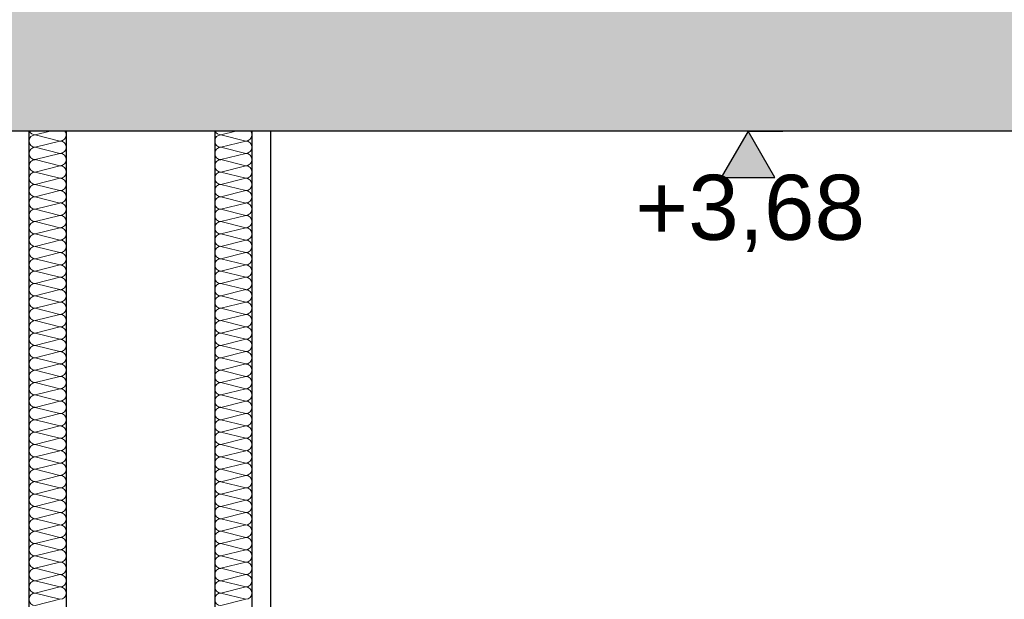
# Model space of a CAD drawing. Header units: metres. Extents: x -12 to 62.3, y -22.2 to 2.8.
# Tile 56 of 214: x 15.613 to 16.938, y -7.125 to -6.345. Entities that reach past the tile are written whole.
import ezdxf

# ---------------------------------------------------------------- set-up
doc = ezdxf.new("R2010")
doc.units = ezdxf.units.M
doc.header["$LTSCALE"] = 20
doc.header["$MEASUREMENT"] = 0
doc.layers.get('0').update_dxf_attribs({"color": 8, "lineweight": 9})
doc.layers.get('Defpoints').update_dxf_attribs({"color": 8, "lineweight": 9})
for name, color, linetype in [('Neubau_A-Decken', 8, 'Continuous'), ('Neubau_A-Installationswände', 8, 'Continuous'), ('Neubau_T-Bemaßung', 8, 'Continuous')]:
    doc.layers.add(name, color=color, linetype=linetype)
doc.styles.add('ERSTELLTER_STIL_2', font='arial.ttf')
doc.dimstyles.new('ERSTELLTER_STIL__1', dxfattribs={"dimtxt": 0.0875, "dimasz": 0.059375, "dimexe": 0.18, "dimexo": 0.0625, "dimgap": 0, "dimtad": 1, "dimzin": 0, "dimdsep": 46, "dimtxsty": 'ERSTELLTER_STIL_2', "dimblk": 'ARROWHEAD_6', "dimblk1": 'ARROWHEAD_6', "dimblk2": 'ARROWHEAD_6', "dimcen": 0.09, "dimclrd": 7, "dimclre": 7, "dimclrt": 7, "dimazin": 0, "dimtfac": 1, "dimtdec": 4, "dimtmove": 0, "dimatfit": 3, "dimfxl": 1, "dimtolj": 1, "dimtzin": 0, "dimarcsym": 0})

# ---------------------------------------------------------------- blocks, each defined once
blk = doc.blocks.new('*X353', base_point=(-18420.1572, 0))
at = {"layer": 'Neubau_A-Installationswände', "color": 8, "linetype": 'Continuous', "lineweight": 9}
for p, q in [((-21357.4172, 3.68), (-21357.4372, 3.675)), ((-21357.4039, 3.6667), (-21357.4372, 3.675)), ((-21357.4039, 3.6667), (-21357.4372, 3.6583)), ((-21357.4039, 3.65), (-21357.4372, 3.6583)), ((-21357.4039, 3.65), (-21357.4372, 3.6417)), ((-21357.4039, 3.6333), (-21357.4372, 3.6417)), ((-21357.4039, 3.6333), (-21357.4372, 3.625)), ((-21357.4039, 3.6167), (-21357.4372, 3.625)), ((-21357.4039, 3.6167), (-21357.4372, 3.6083)), ((-21357.4039, 3.6), (-21357.4372, 3.6083)), ((-21357.4039, 3.6), (-21357.4372, 3.5917)), ((-21357.4039, 3.5833), (-21357.4372, 3.5917)), ((-21357.4039, 3.5833), (-21357.4372, 3.575)), ((-21357.4039, 3.5667), (-21357.4372, 3.575)), ((-21357.4039, 3.5667), (-21357.4372, 3.5583)), ((-21357.4039, 3.55), (-21357.4372, 3.5583)), ((-21357.4039, 3.55), (-21357.4372, 3.5417)), ((-21357.4039, 3.5333), (-21357.4372, 3.5417)), ((-21357.4039, 3.5333), (-21357.4372, 3.525)), ((-21357.4039, 3.5167), (-21357.4372, 3.525)), ((-21357.4039, 3.5167), (-21357.4372, 3.5083)), ((-21357.4039, 3.5), (-21357.4372, 3.5083)), ((-21357.4039, 3.5), (-21357.4372, 3.4917)), ((-21357.4039, 3.4833), (-21357.4372, 3.4917)), ((-21357.4039, 3.4833), (-21357.4372, 3.475)), ((-21357.4039, 3.4667), (-21357.4372, 3.475)), ((-21357.4039, 3.4667), (-21357.4372, 3.4583)), ((-21357.4039, 3.45), (-21357.4372, 3.4583)), ((-21357.4039, 3.45), (-21357.4372, 3.4417)), ((-21357.4039, 3.4333), (-21357.4372, 3.4417)), ((-21357.4039, 3.4333), (-21357.4372, 3.425)), ((-21357.4039, 3.4167), (-21357.4372, 3.425)), ((-21357.4039, 3.4167), (-21357.4372, 3.4083)), ((-21357.4039, 3.4), (-21357.4372, 3.4083)), ((-21357.4039, 3.4), (-21357.4372, 3.3917)), ((-21357.4039, 3.3833), (-21357.4372, 3.3917)), ((-21357.4039, 3.3833), (-21357.4372, 3.375)), ((-21357.4039, 3.3667), (-21357.4372, 3.375)), ((-21357.4039, 3.3667), (-21357.4372, 3.3583)), ((-21357.4039, 3.35), (-21357.4372, 3.3583)), ((-21357.4039, 3.35), (-21357.4372, 3.3417)), ((-21357.4039, 3.3333), (-21357.4372, 3.3417)), ((-21357.4039, 3.3333), (-21357.4372, 3.325)), ((-21357.4039, 3.3167), (-21357.4372, 3.325)), ((-21357.4039, 3.3167), (-21357.4372, 3.3083)), ((-21357.4039, 3.3), (-21357.4372, 3.3083)), ((-21357.4039, 3.3), (-21357.4372, 3.2917)), ((-21357.4039, 3.2833), (-21357.4372, 3.2917)), ((-21357.4039, 3.2833), (-21357.4372, 3.275)), ((-21357.4039, 3.2667), (-21357.4372, 3.275)), ((-21357.4039, 3.2667), (-21357.4372, 3.2583)), ((-21357.4039, 3.25), (-21357.4372, 3.2583)), ((-21357.4039, 3.25), (-21357.4372, 3.2417)), ((-21357.4039, 3.2333), (-21357.4372, 3.2417)), ((-21357.4039, 3.2333), (-21357.4372, 3.225)), ((-21357.4039, 3.2167), (-21357.4372, 3.225)), ((-21357.4039, 3.2167), (-21357.4372, 3.2083)), ((-21357.4039, 3.2), (-21357.4372, 3.2083)), ((-21357.4039, 3.2), (-21357.4372, 3.1917)), ((-21357.4039, 3.1833), (-21357.4372, 3.1917)), ((-21357.4039, 3.1833), (-21357.4372, 3.175)), ((-21357.4039, 3.1667), (-21357.4372, 3.175)), ((-21357.4039, 3.1667), (-21357.4372, 3.1583)), ((-21357.4039, 3.15), (-21357.4372, 3.1583)), ((-21357.4039, 3.15), (-21357.4372, 3.1417)), ((-21357.4039, 3.1333), (-21357.4372, 3.1417)), ((-21357.4039, 3.1333), (-21357.4372, 3.125)), ((-21357.4039, 3.1167), (-21357.4372, 3.125)), ((-21357.4039, 3.1167), (-21357.4372, 3.1083)), ((-21357.4039, 3.1), (-21357.4372, 3.1083)), ((-21357.4039, 3.1), (-21357.4372, 3.0917)), ((-21357.4039, 3.0833), (-21357.4372, 3.0917)), ((-21357.4039, 3.0833), (-21357.4372, 3.075)), ((-21357.4039, 3.0667), (-21357.4372, 3.075)), ((-21357.4039, 3.0667), (-21357.4372, 3.0583)), ((-21357.4039, 3.05), (-21357.4372, 3.0583)), ((-21357.4039, 3.05), (-21357.4372, 3.0417))]:
    blk.add_line(p, q, dxfattribs=at)
for centre, start, end in [((-21357.4372, 3.6667), 90, 180), ((-21357.4372, 3.6833), 203.5782, 270), ((-21357.4039, 3.675), 270, 0), ((-21357.4039, 3.675), 0, 36.8699), ((-21357.4372, 3.6667), 180, 270), ((-21357.4372, 3.65), 90, 180), ((-21357.4039, 3.6583), 0, 90), ((-21357.4039, 3.6583), 270, 0), ((-21357.4372, 3.65), 180, 270), ((-21357.4039, 3.6417), 0, 90), ((-21357.4372, 3.6333), 90, 180), ((-21357.4372, 3.6333), 180, 270), ((-21357.4039, 3.6417), 270, 0), ((-21357.4039, 3.625), 0, 90), ((-21357.4372, 3.6167), 90, 180), ((-21357.4039, 3.625), 270, 0), ((-21357.4372, 3.6167), 180, 270), ((-21357.4372, 3.6), 90, 180), ((-21357.4039, 3.6083), 0, 90), ((-21357.4039, 3.6083), 270, 0), ((-21357.4372, 3.6), 180, 270), ((-21357.4372, 3.5833), 90, 180), ((-21357.4039, 3.5917), 0, 90), ((-21357.4039, 3.5917), 270, 0), ((-21357.4372, 3.5833), 180, 270), ((-21357.4039, 3.575), 0, 90), ((-21357.4372, 3.5667), 90, 180), ((-21357.4372, 3.5667), 180, 270), ((-21357.4039, 3.575), 270, 0), ((-21357.4039, 3.5583), 0, 90), ((-21357.4372, 3.55), 90, 180), ((-21357.4039, 3.5583), 270, 0), ((-21357.4372, 3.55), 180, 270), ((-21357.4372, 3.5333), 90, 180), ((-21357.4039, 3.5417), 0, 90), ((-21357.4039, 3.5417), 270, 0), ((-21357.4372, 3.5333), 180, 270), ((-21357.4372, 3.5167), 90, 180), ((-21357.4039, 3.525), 0, 90), ((-21357.4039, 3.525), 270, 0), ((-21357.4372, 3.5167), 180, 270), ((-21357.4039, 3.5083), 0, 90), ((-21357.4372, 3.5), 90, 180), ((-21357.4372, 3.5), 180, 270), ((-21357.4039, 3.5083), 270, 0), ((-21357.4039, 3.4917), 0, 90), ((-21357.4372, 3.4833), 90, 180), ((-21357.4039, 3.4917), 270, 0), ((-21357.4372, 3.4833), 180, 270), ((-21357.4372, 3.4667), 90, 180), ((-21357.4039, 3.475), 0, 90), ((-21357.4039, 3.475), 270, 0), ((-21357.4372, 3.4667), 180, 270), ((-21357.4372, 3.45), 90, 180), ((-21357.4039, 3.4583), 0, 90), ((-21357.4039, 3.4583), 270, 0), ((-21357.4372, 3.45), 180, 270), ((-21357.4039, 3.4417), 0, 90), ((-21357.4372, 3.4333), 90, 180), ((-21357.4372, 3.4333), 180, 270), ((-21357.4039, 3.4417), 270, 0), ((-21357.4039, 3.425), 0, 90), ((-21357.4372, 3.4167), 90, 180), ((-21357.4039, 3.425), 270, 0), ((-21357.4372, 3.4167), 180, 270), ((-21357.4372, 3.4), 90, 180), ((-21357.4039, 3.4083), 0, 90), ((-21357.4039, 3.4083), 270, 0), ((-21357.4372, 3.4), 180, 270), ((-21357.4039, 3.3917), 0, 90), ((-21357.4372, 3.3833), 90, 180), ((-21357.4372, 3.3833), 180, 270), ((-21357.4039, 3.3917), 270, 0), ((-21357.4039, 3.375), 0, 90), ((-21357.4372, 3.3667), 90, 180), ((-21357.4372, 3.3667), 180, 270), ((-21357.4039, 3.375), 270, 0), ((-21357.4039, 3.3583), 0, 90), ((-21357.4372, 3.35), 90, 180), ((-21357.4039, 3.3583), 270, 0), ((-21357.4372, 3.35), 180, 270), ((-21357.4372, 3.3333), 90, 180), ((-21357.4039, 3.3417), 0, 90), ((-21357.4039, 3.3417), 270, 0), ((-21357.4372, 3.3333), 180, 270), ((-21357.4039, 3.325), 0, 90), ((-21357.4372, 3.3167), 90, 180), ((-21357.4372, 3.3167), 180, 270), ((-21357.4039, 3.325), 270, 0), ((-21357.4039, 3.3083), 0, 90), ((-21357.4372, 3.3), 90, 180), ((-21357.4372, 3.3), 180, 270), ((-21357.4039, 3.3083), 270, 0), ((-21357.4039, 3.2917), 0, 90), ((-21357.4372, 3.2833), 90, 180), ((-21357.4039, 3.2917), 270, 0), ((-21357.4372, 3.2833), 180, 270), ((-21357.4372, 3.2667), 90, 180), ((-21357.4039, 3.275), 0, 90), ((-21357.4039, 3.275), 270, 0), ((-21357.4372, 3.2667), 180, 270), ((-21357.4039, 3.2583), 0, 90), ((-21357.4372, 3.25), 90, 180), ((-21357.4372, 3.25), 180, 270), ((-21357.4039, 3.2583), 270, 0), ((-21357.4039, 3.2417), 0, 90), ((-21357.4372, 3.2333), 90, 180), ((-21357.4372, 3.2333), 180, 270), ((-21357.4039, 3.2417), 270, 0), ((-21357.4039, 3.225), 0, 90), ((-21357.4372, 3.2167), 90, 180), ((-21357.4039, 3.225), 270, 0), ((-21357.4372, 3.2167), 180, 270), ((-21357.4372, 3.2), 90, 180), ((-21357.4039, 3.2083), 0, 90), ((-21357.4039, 3.2083), 270, 0), ((-21357.4372, 3.2), 180, 270), ((-21357.4039, 3.1917), 0, 90), ((-21357.4372, 3.1833), 90, 180), ((-21357.4372, 3.1833), 180, 270), ((-21357.4039, 3.1917), 270, 0), ((-21357.4039, 3.175), 0, 90), ((-21357.4372, 3.1667), 90, 180), ((-21357.4039, 3.175), 270, 0), ((-21357.4372, 3.1667), 180, 270), ((-21357.4372, 3.15), 90, 180), ((-21357.4039, 3.1583), 0, 90), ((-21357.4039, 3.1583), 270, 0), ((-21357.4372, 3.15), 180, 270), ((-21357.4372, 3.1333), 90, 180), ((-21357.4039, 3.1417), 0, 90), ((-21357.4039, 3.1417), 270, 0), ((-21357.4372, 3.1333), 180, 270), ((-21357.4039, 3.125), 0, 90), ((-21357.4372, 3.1167), 90, 180), ((-21357.4372, 3.1167), 180, 270), ((-21357.4039, 3.125), 270, 0), ((-21357.4039, 3.1083), 0, 90), ((-21357.4372, 3.1), 90, 180), ((-21357.4039, 3.1083), 270, 0), ((-21357.4372, 3.1), 180, 270), ((-21357.4372, 3.0833), 90, 180), ((-21357.4039, 3.0917), 0, 90), ((-21357.4039, 3.0917), 270, 0), ((-21357.4372, 3.0833), 180, 270), ((-21357.4372, 3.0667), 90, 180), ((-21357.4039, 3.075), 0, 90), ((-21357.4039, 3.075), 270, 0), ((-21357.4372, 3.0667), 180, 270), ((-21357.4039, 3.0583), 0, 90), ((-21357.4372, 3.05), 90, 180), ((-21357.4372, 3.05), 180, 270), ((-21357.4039, 3.0583), 270, 0)]:
    blk.add_arc(centre, 0.00833, start, end, dxfattribs=at)
blk = doc.blocks.new('*X354', base_point=(-18420.1572, 0))
at = {"layer": 'Neubau_A-Installationswände', "color": 8, "linetype": 'Continuous', "lineweight": 9}
for p, q in [((-21357.1672, 3.68), (-21357.1872, 3.675)), ((-21357.1539, 3.6667), (-21357.1872, 3.675)), ((-21357.1539, 3.6667), (-21357.1872, 3.6583)), ((-21357.1539, 3.65), (-21357.1872, 3.6583)), ((-21357.1539, 3.65), (-21357.1872, 3.6417)), ((-21357.1539, 3.6333), (-21357.1872, 3.6417)), ((-21357.1539, 3.6333), (-21357.1872, 3.625)), ((-21357.1539, 3.6167), (-21357.1872, 3.625)), ((-21357.1539, 3.6167), (-21357.1872, 3.6083)), ((-21357.1539, 3.6), (-21357.1872, 3.6083)), ((-21357.1539, 3.6), (-21357.1872, 3.5917)), ((-21357.1539, 3.5833), (-21357.1872, 3.5917)), ((-21357.1539, 3.5833), (-21357.1872, 3.575)), ((-21357.1539, 3.5667), (-21357.1872, 3.575)), ((-21357.1539, 3.5667), (-21357.1872, 3.5583)), ((-21357.1539, 3.55), (-21357.1872, 3.5583)), ((-21357.1539, 3.55), (-21357.1872, 3.5417)), ((-21357.1539, 3.5333), (-21357.1872, 3.5417)), ((-21357.1539, 3.5333), (-21357.1872, 3.525)), ((-21357.1539, 3.5167), (-21357.1872, 3.525)), ((-21357.1539, 3.5167), (-21357.1872, 3.5083)), ((-21357.1539, 3.5), (-21357.1872, 3.5083)), ((-21357.1539, 3.5), (-21357.1872, 3.4917)), ((-21357.1539, 3.4833), (-21357.1872, 3.4917)), ((-21357.1539, 3.4833), (-21357.1872, 3.475)), ((-21357.1539, 3.4667), (-21357.1872, 3.475)), ((-21357.1539, 3.4667), (-21357.1872, 3.4583)), ((-21357.1539, 3.45), (-21357.1872, 3.4583)), ((-21357.1539, 3.45), (-21357.1872, 3.4417)), ((-21357.1539, 3.4333), (-21357.1872, 3.4417)), ((-21357.1539, 3.4333), (-21357.1872, 3.425)), ((-21357.1539, 3.4167), (-21357.1872, 3.425)), ((-21357.1539, 3.4167), (-21357.1872, 3.4083)), ((-21357.1539, 3.4), (-21357.1872, 3.4083)), ((-21357.1539, 3.4), (-21357.1872, 3.3917)), ((-21357.1539, 3.3833), (-21357.1872, 3.3917)), ((-21357.1539, 3.3833), (-21357.1872, 3.375)), ((-21357.1539, 3.3667), (-21357.1872, 3.375)), ((-21357.1539, 3.3667), (-21357.1872, 3.3583)), ((-21357.1539, 3.35), (-21357.1872, 3.3583)), ((-21357.1539, 3.35), (-21357.1872, 3.3417)), ((-21357.1539, 3.3333), (-21357.1872, 3.3417)), ((-21357.1539, 3.3333), (-21357.1872, 3.325)), ((-21357.1539, 3.3167), (-21357.1872, 3.325)), ((-21357.1539, 3.3167), (-21357.1872, 3.3083)), ((-21357.1539, 3.3), (-21357.1872, 3.3083)), ((-21357.1539, 3.3), (-21357.1872, 3.2917)), ((-21357.1539, 3.2833), (-21357.1872, 3.2917)), ((-21357.1539, 3.2833), (-21357.1872, 3.275)), ((-21357.1539, 3.2667), (-21357.1872, 3.275)), ((-21357.1539, 3.2667), (-21357.1872, 3.2583)), ((-21357.1539, 3.25), (-21357.1872, 3.2583)), ((-21357.1539, 3.25), (-21357.1872, 3.2417)), ((-21357.1539, 3.2333), (-21357.1872, 3.2417)), ((-21357.1539, 3.2333), (-21357.1872, 3.225)), ((-21357.1539, 3.2167), (-21357.1872, 3.225)), ((-21357.1539, 3.2167), (-21357.1872, 3.2083)), ((-21357.1539, 3.2), (-21357.1872, 3.2083)), ((-21357.1539, 3.2), (-21357.1872, 3.1917)), ((-21357.1539, 3.1833), (-21357.1872, 3.1917)), ((-21357.1539, 3.1833), (-21357.1872, 3.175)), ((-21357.1539, 3.1667), (-21357.1872, 3.175)), ((-21357.1539, 3.1667), (-21357.1872, 3.1583)), ((-21357.1539, 3.15), (-21357.1872, 3.1583)), ((-21357.1539, 3.15), (-21357.1872, 3.1417)), ((-21357.1539, 3.1333), (-21357.1872, 3.1417)), ((-21357.1539, 3.1333), (-21357.1872, 3.125)), ((-21357.1539, 3.1167), (-21357.1872, 3.125)), ((-21357.1539, 3.1167), (-21357.1872, 3.1083)), ((-21357.1539, 3.1), (-21357.1872, 3.1083)), ((-21357.1539, 3.1), (-21357.1872, 3.0917)), ((-21357.1539, 3.0833), (-21357.1872, 3.0917)), ((-21357.1539, 3.0833), (-21357.1872, 3.075)), ((-21357.1539, 3.0667), (-21357.1872, 3.075)), ((-21357.1539, 3.0667), (-21357.1872, 3.0583)), ((-21357.1539, 3.05), (-21357.1872, 3.0583)), ((-21357.1539, 3.05), (-21357.1872, 3.0417))]:
    blk.add_line(p, q, dxfattribs=at)
for centre, start, end in [((-21357.1872, 3.6667), 90, 180), ((-21357.1872, 3.6833), 203.5782, 270), ((-21357.1539, 3.675), 270, 0), ((-21357.1539, 3.675), 0, 36.8699), ((-21357.1872, 3.6667), 180, 270), ((-21357.1872, 3.65), 90, 180), ((-21357.1539, 3.6583), 0, 90), ((-21357.1539, 3.6583), 270, 0), ((-21357.1872, 3.65), 180, 270), ((-21357.1539, 3.6417), 0, 90), ((-21357.1872, 3.6333), 90, 180), ((-21357.1872, 3.6333), 180, 270), ((-21357.1539, 3.6417), 270, 0), ((-21357.1539, 3.625), 0, 90), ((-21357.1872, 3.6167), 90, 180), ((-21357.1539, 3.625), 270, 0), ((-21357.1872, 3.6167), 180, 270), ((-21357.1872, 3.6), 90, 180), ((-21357.1539, 3.6083), 0, 90), ((-21357.1539, 3.6083), 270, 0), ((-21357.1872, 3.6), 180, 270), ((-21357.1872, 3.5833), 90, 180), ((-21357.1539, 3.5917), 0, 90), ((-21357.1539, 3.5917), 270, 0), ((-21357.1872, 3.5833), 180, 270), ((-21357.1539, 3.575), 0, 90), ((-21357.1872, 3.5667), 90, 180), ((-21357.1872, 3.5667), 180, 270), ((-21357.1539, 3.575), 270, 0), ((-21357.1539, 3.5583), 0, 90), ((-21357.1872, 3.55), 90, 180), ((-21357.1539, 3.5583), 270, 0), ((-21357.1872, 3.55), 180, 270), ((-21357.1872, 3.5333), 90, 180), ((-21357.1539, 3.5417), 0, 90), ((-21357.1539, 3.5417), 270, 0), ((-21357.1872, 3.5333), 180, 270), ((-21357.1872, 3.5167), 90, 180), ((-21357.1539, 3.525), 0, 90), ((-21357.1539, 3.525), 270, 0), ((-21357.1872, 3.5167), 180, 270), ((-21357.1539, 3.5083), 0, 90), ((-21357.1872, 3.5), 90, 180), ((-21357.1872, 3.5), 180, 270), ((-21357.1539, 3.5083), 270, 0), ((-21357.1539, 3.4917), 0, 90), ((-21357.1872, 3.4833), 90, 180), ((-21357.1539, 3.4917), 270, 0), ((-21357.1872, 3.4833), 180, 270), ((-21357.1872, 3.4667), 90, 180), ((-21357.1539, 3.475), 0, 90), ((-21357.1539, 3.475), 270, 0), ((-21357.1872, 3.4667), 180, 270), ((-21357.1872, 3.45), 90, 180), ((-21357.1539, 3.4583), 0, 90), ((-21357.1539, 3.4583), 270, 0), ((-21357.1872, 3.45), 180, 270), ((-21357.1539, 3.4417), 0, 90), ((-21357.1872, 3.4333), 90, 180), ((-21357.1872, 3.4333), 180, 270), ((-21357.1539, 3.4417), 270, 0), ((-21357.1539, 3.425), 0, 90), ((-21357.1872, 3.4167), 90, 180), ((-21357.1539, 3.425), 270, 0), ((-21357.1872, 3.4167), 180, 270), ((-21357.1872, 3.4), 90, 180), ((-21357.1539, 3.4083), 0, 90), ((-21357.1539, 3.4083), 270, 0), ((-21357.1872, 3.4), 180, 270), ((-21357.1539, 3.3917), 0, 90), ((-21357.1872, 3.3833), 90, 180), ((-21357.1872, 3.3833), 180, 270), ((-21357.1539, 3.3917), 270, 0), ((-21357.1539, 3.375), 0, 90), ((-21357.1872, 3.3667), 90, 180), ((-21357.1872, 3.3667), 180, 270), ((-21357.1539, 3.375), 270, 0), ((-21357.1539, 3.3583), 0, 90), ((-21357.1872, 3.35), 90, 180), ((-21357.1539, 3.3583), 270, 0), ((-21357.1872, 3.35), 180, 270), ((-21357.1872, 3.3333), 90, 180), ((-21357.1539, 3.3417), 0, 90), ((-21357.1539, 3.3417), 270, 0), ((-21357.1872, 3.3333), 180, 270), ((-21357.1539, 3.325), 0, 90), ((-21357.1872, 3.3167), 90, 180), ((-21357.1872, 3.3167), 180, 270), ((-21357.1539, 3.325), 270, 0), ((-21357.1539, 3.3083), 0, 90), ((-21357.1872, 3.3), 90, 180), ((-21357.1872, 3.3), 180, 270), ((-21357.1539, 3.3083), 270, 0), ((-21357.1539, 3.2917), 0, 90), ((-21357.1872, 3.2833), 90, 180), ((-21357.1539, 3.2917), 270, 0), ((-21357.1872, 3.2833), 180, 270), ((-21357.1872, 3.2667), 90, 180), ((-21357.1539, 3.275), 0, 90), ((-21357.1539, 3.275), 270, 0), ((-21357.1872, 3.2667), 180, 270), ((-21357.1539, 3.2583), 0, 90), ((-21357.1872, 3.25), 90, 180), ((-21357.1872, 3.25), 180, 270), ((-21357.1539, 3.2583), 270, 0), ((-21357.1539, 3.2417), 0, 90), ((-21357.1872, 3.2333), 90, 180), ((-21357.1872, 3.2333), 180, 270), ((-21357.1539, 3.2417), 270, 0), ((-21357.1539, 3.225), 0, 90), ((-21357.1872, 3.2167), 90, 180), ((-21357.1539, 3.225), 270, 0), ((-21357.1872, 3.2167), 180, 270), ((-21357.1872, 3.2), 90, 180), ((-21357.1539, 3.2083), 0, 90), ((-21357.1539, 3.2083), 270, 0), ((-21357.1872, 3.2), 180, 270), ((-21357.1539, 3.1917), 0, 90), ((-21357.1872, 3.1833), 90, 180), ((-21357.1872, 3.1833), 180, 270), ((-21357.1539, 3.1917), 270, 0), ((-21357.1539, 3.175), 0, 90), ((-21357.1872, 3.1667), 90, 180), ((-21357.1539, 3.175), 270, 0), ((-21357.1872, 3.1667), 180, 270), ((-21357.1872, 3.15), 90, 180), ((-21357.1539, 3.1583), 0, 90), ((-21357.1539, 3.1583), 270, 0), ((-21357.1872, 3.15), 180, 270), ((-21357.1872, 3.1333), 90, 180), ((-21357.1539, 3.1417), 0, 90), ((-21357.1539, 3.1417), 270, 0), ((-21357.1872, 3.1333), 180, 270), ((-21357.1539, 3.125), 0, 90), ((-21357.1872, 3.1167), 90, 180), ((-21357.1872, 3.1167), 180, 270), ((-21357.1539, 3.125), 270, 0), ((-21357.1539, 3.1083), 0, 90), ((-21357.1872, 3.1), 90, 180), ((-21357.1539, 3.1083), 270, 0), ((-21357.1872, 3.1), 180, 270), ((-21357.1872, 3.0833), 90, 180), ((-21357.1539, 3.0917), 0, 90), ((-21357.1539, 3.0917), 270, 0), ((-21357.1872, 3.0833), 180, 270), ((-21357.1872, 3.0667), 90, 180), ((-21357.1539, 3.075), 0, 90), ((-21357.1539, 3.075), 270, 0), ((-21357.1872, 3.0667), 180, 270), ((-21357.1539, 3.0583), 0, 90), ((-21357.1872, 3.05), 90, 180), ((-21357.1872, 3.05), 180, 270), ((-21357.1539, 3.0583), 270, 0)]:
    blk.add_arc(centre, 0.00833, start, end, dxfattribs=at)
blk = doc.blocks.new('ARROWHEAD_6')
at = {"color": 0, "linetype": 'Continuous', "lineweight": 0}
for p, q in [((-0.5, -0.5), (0.5, 0.5)), ((0, 0), (-1, 0))]:
    blk.add_line(p, q, dxfattribs=at)
blk = doc.blocks.new('*D506')
at = {"layer": 'Defpoints', "color": 0, "linetype": 'Continuous', "transparency": 16777216}
for p in [(2.7061, -7.075), (2.7583, -7.075), (42.69, -7.175)]:
    blk.add_point(p, dxfattribs=at)
at = {"layer": 'Neubau_T-Bemaßung', "linetype": 'Continuous', "lineweight": -2, "transparency": 16777216}
for p, q in [((2.7583, -7.0156), (2.7583, -6.9563)), ((2.7583, -7.075), (2.7583, -7.175)), ((2.7686, -7.075), (2.9383, -7.075)), ((42.6275, -7.175), (2.5783, -7.175)), ((2.7583, -7.2344), (2.7583, -7.2938))]:
    blk.add_line(p, q, dxfattribs=at)
at = {"layer": 'Neubau_T-Bemaßung', "linetype": 'Continuous', "lineweight": -2, "transparency": 16777216, "xscale": 0.059375, "yscale": 0.059375, "zscale": 0.059375}
for p, rotation in [((2.7583, -7.075), 270), ((2.7583, -7.175), 90)]:
    blk.add_blockref('ARROWHEAD_6', p, dxfattribs=dict(at, rotation=rotation))
at = {"layer": 'Neubau_T-Bemaßung', "linetype": 'Continuous', "transparency": 16777216, "insert": (2.6448, -7.2938), "char_height": 0.0875, "attachment_point": 5, "rotation": 90, "style": 'ERSTELLTER_STIL_2'}
blk.add_mtext('\\A1;0.10', dxfattribs=at)
blk = doc.blocks.new('*D507')
at = {"layer": 'Defpoints', "color": 0, "linetype": 'Continuous', "transparency": 16777216}
for p in [(2.6448, -6.495), (22.615, -6.495), (2.7061, -7.075)]:
    blk.add_point(p, dxfattribs=at)
at = {"layer": 'Neubau_T-Bemaßung', "linetype": 'Continuous', "lineweight": -2, "transparency": 16777216}
for p, q in [((22.5525, -6.495), (2.4648, -6.495)), ((2.6448, -6.5544), (2.6448, -6.6714)), ((2.6448, -7.0156), (2.6448, -6.8989)), ((2.6436, -7.075), (2.4648, -7.075))]:
    blk.add_line(p, q, dxfattribs=at)
at = {"layer": 'Neubau_T-Bemaßung', "linetype": 'Continuous', "lineweight": -2, "transparency": 16777216, "xscale": 0.059375, "yscale": 0.059375, "zscale": 0.059375}
for p, rotation in [((2.6448, -6.495), 90), ((2.6448, -7.075), 270)]:
    blk.add_blockref('ARROWHEAD_6', p, dxfattribs=dict(at, rotation=rotation))
at = {"layer": 'Neubau_T-Bemaßung', "linetype": 'Continuous', "transparency": 16777216, "insert": (2.6448, -6.7851), "char_height": 0.0875, "attachment_point": 5, "rotation": 90, "style": 'ERSTELLTER_STIL_2'}
blk.add_mtext('\\A1;0.58', dxfattribs=at)
blk = doc.blocks.new('*D508')
at = {"layer": 'Defpoints', "color": 0, "linetype": 'Continuous', "transparency": 16777216}
for p in [(2.6448, -6.195), (45.355, -6.195), (22.615, -6.495)]:
    blk.add_point(p, dxfattribs=at)
at = {"layer": 'Neubau_T-Bemaßung', "linetype": 'Continuous', "lineweight": -2, "transparency": 16777216}
for p, q in [((2.6448, -6.1356), (2.6448, -6.0763)), ((45.2925, -6.195), (2.4648, -6.195)), ((2.6448, -6.195), (2.6448, -6.2317)), ((2.6448, -6.495), (2.6448, -6.4586)), ((22.5525, -6.495), (2.4648, -6.495)), ((2.6448, -6.5544), (2.6448, -6.6138))]:
    blk.add_line(p, q, dxfattribs=at)
at = {"layer": 'Neubau_T-Bemaßung', "linetype": 'Continuous', "lineweight": -2, "transparency": 16777216, "xscale": 0.059375, "yscale": 0.059375, "zscale": 0.059375}
for p, rotation in [((2.6448, -6.195), 270), ((2.6448, -6.495), 90)]:
    blk.add_blockref('ARROWHEAD_6', p, dxfattribs=dict(at, rotation=rotation))
at = {"layer": 'Neubau_T-Bemaßung', "linetype": 'Continuous', "transparency": 16777216, "insert": (2.6448, -6.3451), "char_height": 0.0875, "attachment_point": 5, "rotation": 90, "style": 'ERSTELLTER_STIL_2'}
blk.add_mtext('\\A1;0.30', dxfattribs=at)
blk = doc.blocks.new('*D445')
at = {"layer": 'Defpoints', "color": 0, "linetype": 'Continuous', "transparency": 16777216}
for p in [(2.9948, -6.495), (22.615, -6.495), (45.53, -10.355)]:
    blk.add_point(p, dxfattribs=at)
at = {"layer": 'Neubau_T-Bemaßung', "linetype": 'Continuous', "lineweight": -2, "transparency": 16777216}
for p, q in [((22.5525, -6.495), (2.8148, -6.495)), ((2.9948, -6.5544), (2.9948, -8.3149)), ((2.9948, -10.2956), (2.9948, -8.5421)), ((45.4675, -10.355), (2.8148, -10.355))]:
    blk.add_line(p, q, dxfattribs=at)
at = {"layer": 'Neubau_T-Bemaßung', "linetype": 'Continuous', "lineweight": -2, "transparency": 16777216, "xscale": 0.059375, "yscale": 0.059375, "zscale": 0.059375}
for p, rotation in [((2.9948, -6.495), 90), ((2.9948, -10.355), 270)]:
    blk.add_blockref('ARROWHEAD_6', p, dxfattribs=dict(at, rotation=rotation))
at = {"layer": 'Neubau_T-Bemaßung', "linetype": 'Continuous', "transparency": 16777216, "insert": (2.9948, -8.4285), "char_height": 0.0875, "attachment_point": 5, "rotation": 90, "style": 'ERSTELLTER_STIL_2'}
blk.add_mtext('\\A1;3.86', dxfattribs=at)
blk = doc.blocks.new('*D446')
at = {"layer": 'Defpoints', "color": 0, "linetype": 'Continuous', "transparency": 16777216}
for p in [(2.9948, -6.195), (45.355, -6.195), (22.615, -6.495)]:
    blk.add_point(p, dxfattribs=at)
at = {"layer": 'Neubau_T-Bemaßung', "linetype": 'Continuous', "lineweight": -2, "transparency": 16777216}
for p, q in [((2.9948, -6.1356), (2.9948, -6.0763)), ((45.2925, -6.195), (2.8148, -6.195)), ((2.9948, -6.195), (2.9948, -6.2317)), ((2.9948, -6.495), (2.9948, -6.4586)), ((22.5525, -6.495), (2.8148, -6.495)), ((2.9948, -6.5544), (2.9948, -6.6138))]:
    blk.add_line(p, q, dxfattribs=at)
at = {"layer": 'Neubau_T-Bemaßung', "linetype": 'Continuous', "lineweight": -2, "transparency": 16777216, "xscale": 0.059375, "yscale": 0.059375, "zscale": 0.059375}
for p, rotation in [((2.9948, -6.195), 270), ((2.9948, -6.495), 90)]:
    blk.add_blockref('ARROWHEAD_6', p, dxfattribs=dict(at, rotation=rotation))
at = {"layer": 'Neubau_T-Bemaßung', "linetype": 'Continuous', "transparency": 16777216, "insert": (2.9948, -6.3451), "char_height": 0.0875, "attachment_point": 5, "rotation": 90, "style": 'ERSTELLTER_STIL_2'}
blk.add_mtext('\\A1;0.30', dxfattribs=at)
blk = doc.blocks.new('*D417')
at = {"layer": 'Defpoints', "color": 0, "linetype": 'Continuous', "transparency": 16777216}
for p in [(8.7601, -6.825), (8.9865, -6.825), (55.892, -10.175)]:
    blk.add_point(p, dxfattribs=at)
at = {"layer": 'Neubau_T-Bemaßung', "linetype": 'Continuous', "lineweight": -2, "transparency": 16777216}
for p, q in [((8.924, -6.825), (8.5801, -6.825)), ((8.7601, -6.8844), (8.7601, -8.4563)), ((8.7601, -10.1156), (8.7601, -8.6842)), ((55.8295, -10.175), (8.5801, -10.175))]:
    blk.add_line(p, q, dxfattribs=at)
at = {"layer": 'Neubau_T-Bemaßung', "linetype": 'Continuous', "lineweight": -2, "transparency": 16777216, "xscale": 0.059375, "yscale": 0.059375, "zscale": 0.059375}
for p, rotation in [((8.7601, -6.825), 90), ((8.7601, -10.175), 270)]:
    blk.add_blockref('ARROWHEAD_6', p, dxfattribs=dict(at, rotation=rotation))
at = {"layer": 'Neubau_T-Bemaßung', "linetype": 'Continuous', "transparency": 16777216, "insert": (8.7601, -8.5702), "char_height": 0.0875, "attachment_point": 5, "rotation": 90, "style": 'ERSTELLTER_STIL_2'}
blk.add_mtext('\\A1;3.35', dxfattribs=at)
blk = doc.blocks.new('*D419')
at = {"layer": 'Defpoints', "color": 0, "linetype": 'Continuous', "transparency": 16777216}
for p in [(8.7601, -6.495), (22.615, -6.495), (8.8214, -6.725)]:
    blk.add_point(p, dxfattribs=at)
at = {"layer": 'Neubau_T-Bemaßung', "linetype": 'Continuous', "lineweight": -2, "transparency": 16777216}
for p, q in [((8.7601, -6.4356), (8.7601, -6.3763)), ((22.5525, -6.495), (8.5801, -6.495)), ((8.7601, -6.495), (8.7601, -6.4965)), ((8.7589, -6.725), (8.5801, -6.725)), ((8.7601, -6.725), (8.7601, -6.7238)), ((8.7601, -6.7844), (8.7601, -6.8438))]:
    blk.add_line(p, q, dxfattribs=at)
at = {"layer": 'Neubau_T-Bemaßung', "linetype": 'Continuous', "lineweight": -2, "transparency": 16777216, "xscale": 0.059375, "yscale": 0.059375, "zscale": 0.059375}
for p, rotation in [((8.7601, -6.495), 270), ((8.7601, -6.725), 90)]:
    blk.add_blockref('ARROWHEAD_6', p, dxfattribs=dict(at, rotation=rotation))
at = {"layer": 'Neubau_T-Bemaßung', "linetype": 'Continuous', "transparency": 16777216, "insert": (8.7601, -6.6101), "char_height": 0.0875, "attachment_point": 5, "rotation": 90, "style": 'ERSTELLTER_STIL_2'}
blk.add_mtext('\\A1;0.23', dxfattribs=at)
blk = doc.blocks.new('*D420')
at = {"layer": 'Defpoints', "color": 0, "linetype": 'Continuous', "transparency": 16777216}
for p in [(8.7601, -6.195), (45.355, -6.195), (22.615, -6.495)]:
    blk.add_point(p, dxfattribs=at)
at = {"layer": 'Neubau_T-Bemaßung', "linetype": 'Continuous', "lineweight": -2, "transparency": 16777216}
for p, q in [((8.7601, -6.1356), (8.7601, -6.0763)), ((45.2925, -6.195), (8.5801, -6.195)), ((8.7601, -6.195), (8.7601, -6.2317)), ((8.7601, -6.495), (8.7601, -6.4586)), ((22.5525, -6.495), (8.5801, -6.495)), ((8.7601, -6.5544), (8.7601, -6.6138))]:
    blk.add_line(p, q, dxfattribs=at)
at = {"layer": 'Neubau_T-Bemaßung', "linetype": 'Continuous', "lineweight": -2, "transparency": 16777216, "xscale": 0.059375, "yscale": 0.059375, "zscale": 0.059375}
for p, rotation in [((8.7601, -6.195), 270), ((8.7601, -6.495), 90)]:
    blk.add_blockref('ARROWHEAD_6', p, dxfattribs=dict(at, rotation=rotation))
at = {"layer": 'Neubau_T-Bemaßung', "linetype": 'Continuous', "transparency": 16777216, "insert": (8.7601, -6.3451), "char_height": 0.0875, "attachment_point": 5, "rotation": 90, "style": 'ERSTELLTER_STIL_2'}
blk.add_mtext('\\A1;0.30', dxfattribs=at)
blk = doc.blocks.new('*D429')
at = {"layer": 'Defpoints', "color": 0, "linetype": 'Continuous', "transparency": 16777216}
for p in [(9.1101, -6.495), (22.615, -6.495), (45.53, -10.355)]:
    blk.add_point(p, dxfattribs=at)
at = {"layer": 'Neubau_T-Bemaßung', "linetype": 'Continuous', "lineweight": -2, "transparency": 16777216}
for p, q in [((22.5525, -6.495), (8.9301, -6.495)), ((9.1101, -6.5544), (9.1101, -8.3149)), ((9.1101, -10.2956), (9.1101, -8.5421)), ((45.4675, -10.355), (8.9301, -10.355))]:
    blk.add_line(p, q, dxfattribs=at)
at = {"layer": 'Neubau_T-Bemaßung', "linetype": 'Continuous', "lineweight": -2, "transparency": 16777216, "xscale": 0.059375, "yscale": 0.059375, "zscale": 0.059375}
for p, rotation in [((9.1101, -6.495), 90), ((9.1101, -10.355), 270)]:
    blk.add_blockref('ARROWHEAD_6', p, dxfattribs=dict(at, rotation=rotation))
at = {"layer": 'Neubau_T-Bemaßung', "linetype": 'Continuous', "transparency": 16777216, "insert": (9.1101, -8.4285), "char_height": 0.0875, "attachment_point": 5, "rotation": 90, "style": 'ERSTELLTER_STIL_2'}
blk.add_mtext('\\A1;3.86', dxfattribs=at)
blk = doc.blocks.new('*D430')
at = {"layer": 'Defpoints', "color": 0, "linetype": 'Continuous', "transparency": 16777216}
for p in [(9.1101, -6.195), (45.355, -6.195), (22.615, -6.495)]:
    blk.add_point(p, dxfattribs=at)
at = {"layer": 'Neubau_T-Bemaßung', "linetype": 'Continuous', "lineweight": -2, "transparency": 16777216}
for p, q in [((9.1101, -6.1356), (9.1101, -6.0763)), ((45.2925, -6.195), (8.9301, -6.195)), ((9.1101, -6.195), (9.1101, -6.2317)), ((9.1101, -6.495), (9.1101, -6.4586)), ((22.5525, -6.495), (8.9301, -6.495)), ((9.1101, -6.5544), (9.1101, -6.6138))]:
    blk.add_line(p, q, dxfattribs=at)
at = {"layer": 'Neubau_T-Bemaßung', "linetype": 'Continuous', "lineweight": -2, "transparency": 16777216, "xscale": 0.059375, "yscale": 0.059375, "zscale": 0.059375}
for p, rotation in [((9.1101, -6.195), 270), ((9.1101, -6.495), 90)]:
    blk.add_blockref('ARROWHEAD_6', p, dxfattribs=dict(at, rotation=rotation))
at = {"layer": 'Neubau_T-Bemaßung', "linetype": 'Continuous', "transparency": 16777216, "insert": (9.1101, -6.3451), "char_height": 0.0875, "attachment_point": 5, "rotation": 90, "style": 'ERSTELLTER_STIL_2'}
blk.add_mtext('\\A1;0.30', dxfattribs=at)

msp = doc.modelspace()

# ---------------------------------------------------------------- hatches: boundary and pattern name
at = {"layer": 'Neubau_A-Decken', "linetype": 'Continuous'}
h = msp.add_hatch(dxfattribs=at)
h.set_pattern_fill('BETON__STAHLBETON_0001', color=256, style=0, pattern_type=2)
h.set_pattern_definition([(45, (2952.9134, -10.175), (-0.0848528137, 0.0848528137), []), (45, (2952.87097, -10.13257), (-0.0848528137, 0.0848528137), [0.09, -0.03])])
h.paths.add_polyline_path([(12.4, -6.495), (24.78, -6.495), (24.78, -6.195), (12.4, -6.195)])
at = {"layer": 'Neubau_T-Bemaßung', "linetype": 'Continuous'}
msp.add_hatch(color=256, dxfattribs=at).paths.add_polyline_path([(16.5926, -6.495), (16.5563, -6.5575), (16.6288, -6.5575)])

# ---------------------------------------------------------------- linework, layer by layer
at = {"layer": 'Neubau_A-Decken', "linetype": 'Continuous'}
msp.add_line((18.25, -6.495), (15.95, -6.495), dxfattribs=at)
at = {"layer": 'Neubau_A-Decken', "linetype": 'Continuous', "flags": 128}
msp.add_lwpolyline([(15.95, -6.495), (15.9375, -6.495), (15.925, -6.495), (15.875, -6.495), (15.675, -6.495), (15.625, -6.495), (15.6125, -6.495), (15.6, -6.495)], dxfattribs=at)
at = {"layer": 'Neubau_A-Installationswände', "linetype": 'Continuous'}
for p, q in [((15.625, -6.495), (15.625, -10.355)), ((15.675, -6.495), (15.675, -10.355)), ((15.875, -6.495), (15.875, -10.355)), ((15.925, -6.495), (15.925, -10.355)), ((15.95, -6.495), (15.95, -7.575))]:
    msp.add_line(p, q, dxfattribs=at)
at = {"layer": 'Neubau_T-Bemaßung', "linetype": 'Continuous'}
for p, q in [((16.5926, -6.495), (16.5457, -6.495)), ((16.5926, -6.495), (16.5563, -6.5575)), ((16.5926, -6.495), (16.6395, -6.495)), ((16.6288, -6.5575), (16.5926, -6.495)), ((16.5563, -6.5575), (16.6288, -6.5575))]:
    msp.add_line(p, q, dxfattribs=at)

# ---------------------------------------------------------------- block references
at = {"layer": 'Neubau_A-Installationswände'}
for name in ['*X353', '*X354']:
    msp.add_blockref(name, (2952.9134, -10.175), dxfattribs=at)

# ---------------------------------------------------------------- texts
at = {"layer": 'Neubau_T-Bemaßung', "insert": (16.4408, -6.6575), "char_height": 0.0875, "attachment_point": 7, "style": 'ERSTELLTER_STIL_2'}
msp.add_mtext('\\A1;+3,68', dxfattribs=at)

# ---------------------------------------------------------------- dimensions: what is measured, and where the dimension line sits
at = {"layer": 'Neubau_T-Bemaßung', "linetype": 'Continuous'}
for base, p1, p2, picture, middle in [((2.6448, -6.195), (22.615, -6.495), (45.355, -6.195), '*D508', (2.6448, -6.3451)), ((2.9948, -6.195), (22.615, -6.495), (45.355, -6.195), '*D446', (2.9948, -6.3451)), ((8.7601, -6.195), (22.615, -6.495), (45.355, -6.195), '*D420', (8.7601, -6.3451)), ((9.1101, -6.195), (22.615, -6.495), (45.355, -6.195), '*D430', (9.1101, -6.3451)), ((8.7601, -6.495), (8.8214, -6.725), (22.615, -6.495), '*D419', (8.7601, -6.6101)), ((2.6448, -6.495), (2.7061, -7.075), (22.615, -6.495), '*D507', (2.6448, -6.7851)), ((2.9948, -6.495), (45.53, -10.355), (22.615, -6.495), '*D445', (2.9948, -8.4285)), ((9.1101, -6.495), (45.53, -10.355), (22.615, -6.495), '*D429', (9.1101, -8.4285)), ((8.7601, -6.825), (55.892, -10.175), (8.9865, -6.825), '*D417', (8.7601, -8.5702)), ((2.7583, -7.075), (42.69, -7.175), (2.7061, -7.075), '*D506', (2.6448, -7.2938))]:
    dim = msp.add_linear_dim(base=base, p1=p1, p2=p2, angle=90, dimstyle='ERSTELLTER_STIL__1', override={"dimclrd": 256, "dimclre": 256, "dimclrt": 256}, dxfattribs=at)
    dim.commit()
    dim.dimension.update_dxf_attribs({"geometry": picture, "text_midpoint": middle, "dimtype": 160, "text_rotation": 90})

doc.saveas('drawing.dxf')
